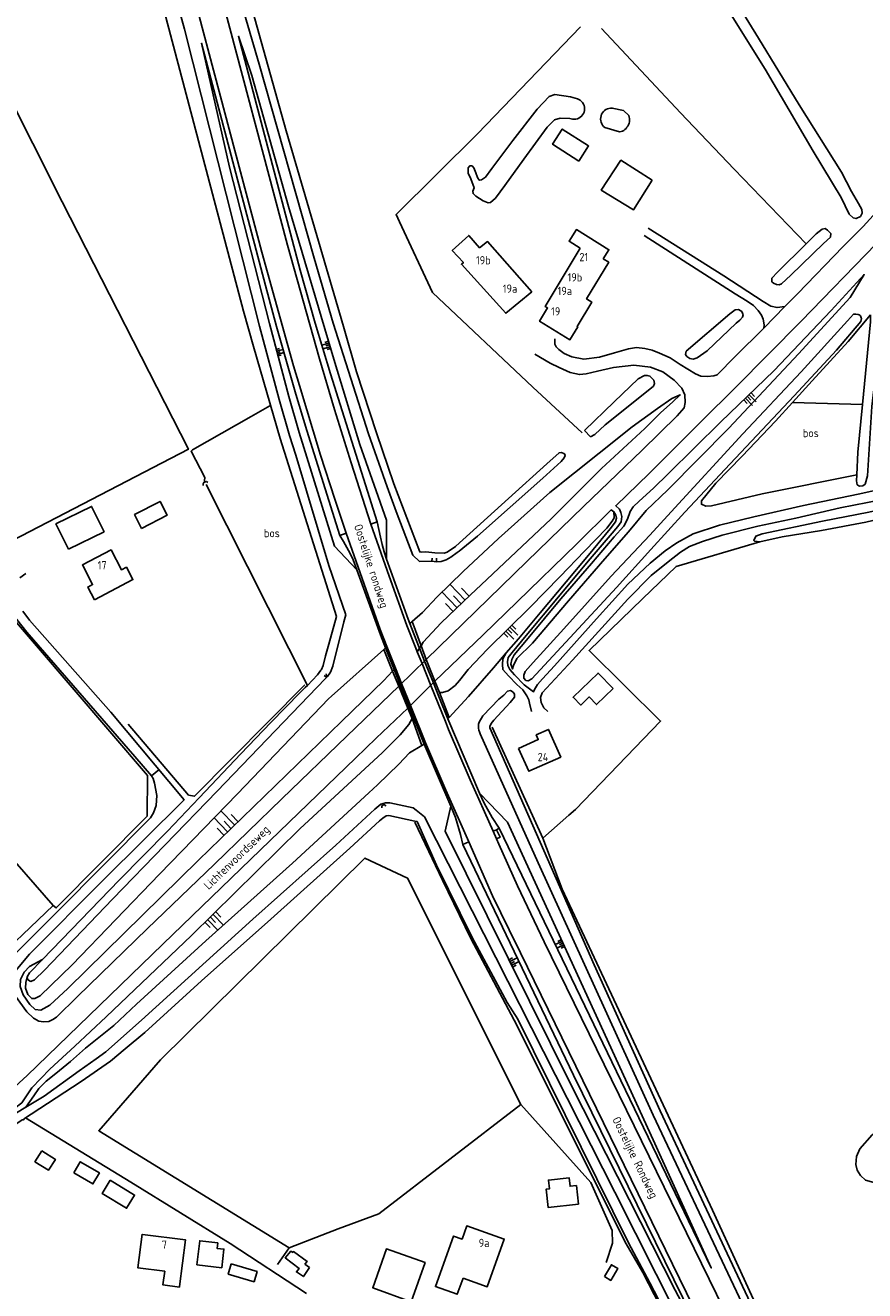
# Model space of a CAD drawing. Header units: metres. Extents: x 226218 to 240385, y 439369 to 449677.
# Tile 69 of 256: x 229501 to 229754, y 440211 to 440593. Entities that reach past the tile are written whole.
import ezdxf

# ---------------------------------------------------------------- set-up
doc = ezdxf.new("R2010")
doc.units = ezdxf.units.M
doc.header["$MEASUREMENT"] = 0
for name, color, linetype in [('BIJGEBOUW', 4, 'Continuous'), ('CULTUURAANDUIDING', 253, 'Continuous'), ('DAKRAND', 4, 'Continuous'), ('DAKRAND-BYG', 4, 'Continuous'), ('HEG', 253, 'Continuous'), ('HEK', 253, 'Continuous'), ('HOOFDGEBOUW', 4, 'Continuous'), ('HOUTWAL', 253, 'Continuous'), ('HUISNUMMER', 253, 'Continuous'), ('INSTEEKSLOOT', 153, 'Continuous'), ('KANTSLOOT', 153, 'Continuous'), ('KANTVERH', 253, 'Continuous'), ('KUNSTWERK', 253, 'Continuous'), ('MIDSLTGREPPEL', 253, 'Continuous'), ('MUUR', 253, 'Continuous'), ('OVLIJNOBJ', 253, 'Continuous'), ('RASTER', 253, 'Continuous'), ('STRAATNAAM', 253, 'Continuous'), ('TALUD', 253, 'Continuous')]:
    doc.layers.add(name, color=color, linetype=linetype)
doc.styles.get("Standard").update_dxf_attribs({"font": 'iso.shx'})

# ---------------------------------------------------------------- blocks, each defined once
blk = doc.blocks.new('TA', base_point=(75009.5, 300012))
for p, q in [((75009.5, 300012.5), (75010, 300012.5)), ((75009.5, 300012.25), (75010.5, 300012.25)), ((75009.5, 300012), (75010, 300012)), ((75009.5, 300011.75), (75010.5, 300011.75)), ((75009.5, 300011.5), (75010, 300011.5))]:
    blk.add_line(p, q)

msp = doc.modelspace()

# ---------------------------------------------------------------- linework, layer by layer
at = {"layer": 'BIJGEBOUW'}
msp.add_lwpolyline([(229678.42, 440392.64), (229673.9, 440397.32), (229666.35, 440390.02), (229668.64, 440387.65), (229671.16, 440390.09), (229673.38, 440387.8), (229678.42, 440392.64)], dxfattribs=at)
at = {"layer": 'DAKRAND'}
for points in [[(229668.51, 440525.66), (229665.15, 440527.74), (229667.34, 440531.29), (229677.19, 440525.2), (229675.45, 440522.39)], [(229653.85, 440512.47), (229645.97, 440505.98), (229632.6, 440520.79), (229633.2, 440521.31), (229629.82, 440524.97), (229634.8, 440529.49), (229638.1, 440525.8), (229640.52, 440527.66), (229653.85, 440512.47)]]:
    msp.add_lwpolyline(points, dxfattribs=at)
at = {"layer": 'DAKRAND-BYG'}
msp.add_line((229586.66, 440217.77), (229585.3, 440218.74), dxfattribs=at)
for points in [[(229668.08, 440551.93), (229660.13, 440557.04), (229663.09, 440561.63), (229671.03, 440556.52), (229668.08, 440551.93)], [(229690.24, 440546.23), (229684.62, 440537.24), (229674.88, 440543.21), (229680.81, 440552.22), (229690.24, 440546.23)], [(229513.78, 440434.73), (229524.56, 440440.02), (229520.81, 440447.67), (229510.03, 440442.39), (229513.78, 440434.73)], [(229535.92, 440441.02), (229543.67, 440445.03), (229541.52, 440449.18), (229533.77, 440445.16), (229535.92, 440441.02)], [(229505.76, 440253.02), (229509.84, 440250.43), (229507.75, 440247.13), (229503.67, 440249.71), (229505.76, 440253.02)], [(229515.43, 440246.36), (229521.21, 440243.02), (229523.14, 440246.35), (229517.36, 440249.69), (229515.43, 440246.36)], [(229526.42, 440244.14), (229533.78, 440239.63), (229531.35, 440235.66), (229523.99, 440240.17), (229526.42, 440244.14)], [(229667.96, 440236.94), (229658.76, 440235.94), (229658.16, 440241.41), (229659.19, 440241.53), (229658.9, 440244.16), (229665.16, 440244.84), (229665.44, 440242.3), (229667.35, 440242.5), (229667.96, 440236.94)], [(229552.62, 440218.55), (229560.14, 440217.67), (229560.8, 440223.31), (229558.75, 440223.55), (229558.94, 440225.19), (229553.47, 440225.83), (229552.62, 440218.55)], [(229586.66, 440217.77), (229584.83, 440215.03), (229582.69, 440216.44), (229583.51, 440217.51), (229579.35, 440220.72), (229581.04, 440222.73), (229581.59, 440222.31), (229581.81, 440222.59), (229585.95, 440219.61), (229585.3, 440218.74)], [(229617.42, 440207.41), (229605.81, 440211.64), (229609.91, 440223.39), (229621.58, 440219.23), (229617.42, 440207.41)], [(229562.99, 440218.86), (229570.82, 440216.54), (229569.91, 440213.48), (229562.09, 440215.8), (229562.99, 440218.86)], [(229675.8, 440215.01), (229677.94, 440218.61), (229679.88, 440217.45), (229677.74, 440213.86), (229675.8, 440215.01)]]:
    msp.add_lwpolyline(points, dxfattribs=at)
at = {"layer": 'HEG'}
msp.add_line((229674.98, 440591.97), (229698.82, 440566.48), dxfattribs=at)
msp.add_lwpolyline([(229623.87, 440512.26), (229613.89, 440533.59), (229612.86, 440535.87), (229637.45, 440560.17), (229668.62, 440592.52)], dxfattribs=at)
at = {"layer": 'HEK'}
msp.add_lwpolyline([(229531.82, 440381.84), (229550.14, 440360.47), (229551.92, 440360.11), (229585.23, 440393.76)], dxfattribs=at)
at = {"layer": 'HOOFDGEBOUW'}
for points in [[(229675.45, 440522.39), (229677.11, 440521.39), (229670.43, 440510.33), (229672, 440509.38), (229667.57, 440502.04), (229667.76, 440501.92), (229665.4, 440498.01), (229656.2, 440503.57), (229658.64, 440507.61), (229657.89, 440508.06), (229668.51, 440525.66)], [(229521.63, 440419.43), (229533.3, 440425.53), (229531.33, 440429.3), (229529.83, 440428.51), (229526.68, 440434.53), (229518, 440429.99), (229521.11, 440424.05), (229519.62, 440423.28), (229521.63, 440419.43)], [(229649.88, 440374.58), (229652.96, 440367.65), (229662.61, 440371.94), (229658.91, 440380.27), (229655.19, 440378.61), (229655.81, 440377.22), (229649.88, 440374.58)], [(229547.36, 440212.04), (229547.34, 440211.87), (229542.38, 440212.49), (229542.9, 440216.64), (229534.82, 440217.65), (229536.09, 440227.79), (229536.19, 440227.78)], [(229547.36, 440212.04), (229549.14, 440226.16), (229536.19, 440227.78)], [(229633.07, 440214.57), (229631.31, 440209.68), (229624.74, 440212.02), (229630.17, 440227.28), (229632.78, 440226.35), (229634.2, 440230.35), (229645.51, 440226.33), (229640.4, 440211.95), (229633.07, 440214.57)]]:
    msp.add_lwpolyline(points, dxfattribs=at)
at = {"layer": 'HOUTWAL'}
msp.add_line((229732.68, 440479.05), (229753.78, 440478.43), dxfattribs=at)
msp.add_lwpolyline([(229580.57, 440223.66), (229522.96, 440259.08), (229541.66, 440280.53), (229603.37, 440341.42), (229616.31, 440335.39), (229650.52, 440267)], dxfattribs=at)
at = {"layer": 'INSTEEKSLOOT'}
for p, q in [((229681.57, 440567.2), (229683.15, 440565.68)), ((229680.39, 440560.79), (229675.92, 440562.08)), ((229753.3, 440503.51), (229753.48, 440504.37)), ((229623.66, 440431.09), (229619.95, 440431.02))]:
    msp.add_line(p, q, dxfattribs=at)
for points in [[(229619.95, 440431.02), (229617.92, 440432.93), (229612.86, 440446.16), (229610.13, 440453.6), (229604.48, 440469.53), (229593.82, 440502.98), (229588.03, 440522.64), (229571.45, 440581.21), (229544.79, 440672.34), (229531.74, 440714.28), (229534.39, 440715.15)], [(229597.07, 440412.84), (229597.65, 440414.92), (229592.54, 440429.77), (229582.49, 440463.14), (229580.63, 440469.04), (229577.48, 440479.97), (229571.54, 440502.05), (229548.85, 440591.8), (229536.79, 440635.46), (229531.74, 440652.95), (229527.42, 440666.71), (229522.9, 440681.65), (229515.61, 440703.55), (229512.08, 440702.47)], [(229512.14, 440699.06), (229513.34, 440699.41), (229521.51, 440675.47), (229526.99, 440657.71), (229531.99, 440639.29), (229535.24, 440625.64), (229566.75, 440506.59), (229569.74, 440495.95), (229577.77, 440468.14), (229594.79, 440414.42)], [(229549.88, 440663.26), (229550.46, 440661.18), (229563.26, 440619.48), (229579.61, 440561.11), (229596.95, 440501.99), (229600.88, 440488.29), (229606.89, 440469.92), (229612.19, 440454.52), (229619.99, 440433.89), (229620.54, 440433.87)], [(229711.08, 440601.08), (229724.39, 440579.72), (229738.92, 440554.92), (229747.4, 440541), (229749.8, 440535.92), (229751.05, 440534.84), (229751.87, 440534.61), (229753.22, 440535.22), (229753.76, 440536.19), (229753.58, 440537.31), (229752.65, 440539.18), (229750.52, 440542.81), (229747.52, 440548.62), (229734.72, 440568.91), (229722.41, 440589.05), (229707.81, 440612.83)], [(229645.73, 440544.59), (229642.89, 440540.74), (229641.36, 440539.4), (229640.63, 440539.3), (229639.12, 440539.91), (229636.98, 440541.37), (229636.12, 440542.13), (229636.07, 440542.91), (229636.45, 440543.92), (229635.4, 440546.55), (229634.58, 440548.26), (229634.6, 440549.91), (229635.1, 440550.51), (229635.83, 440550.54), (229636.35, 440549.92), (229636.99, 440548.43), (229637.41, 440547), (229637.99, 440546.17), (229638.67, 440546.29), (229639.83, 440547.07), (229641.82, 440549.71), (229648.12, 440558.2), (229655.46, 440567.67), (229659.14, 440571.48), (229660.85, 440572.02), (229665.54, 440571.33), (229667.63, 440570.77)], [(229667.63, 440570.77), (229668.09, 440570.58), (229668.51, 440570.32), (229668.89, 440569.99), (229669.21, 440569.62), (229669.47, 440569.19), (229669.66, 440568.73), (229669.77, 440568.25), (229669.81, 440567.76), (229669.78, 440567.26), (229669.66, 440566.78), (229669.47, 440566.32), (229669.22, 440565.9), (229668.9, 440565.52), (229668.52, 440565.19), (229668.1, 440564.93), (229667.64, 440564.73), (229667.16, 440564.61), (229666.67, 440564.57), (229666.17, 440564.6)], [(229675.92, 440562.08), (229675.56, 440562.41), (229675.25, 440562.79), (229675, 440563.22), (229674.82, 440563.67), (229674.7, 440564.15), (229674.66, 440564.64), (229674.69, 440565.14), (229674.8, 440565.62), (229674.97, 440566.08), (229675.22, 440566.51), (229675.52, 440566.89), (229675.88, 440567.23), (229676.28, 440567.51), (229676.72, 440567.73), (229677.19, 440567.88), (229677.68, 440567.96), (229678.17, 440567.96)], [(229678.17, 440567.96), (229678.18, 440567.96), (229681.57, 440567.2)], [(229666.17, 440564.6), (229665.31, 440564.79), (229662.46, 440564.9), (229660.68, 440564.39), (229658.55, 440562.22), (229651.46, 440552.53), (229645.73, 440544.59)], [(229683.15, 440565.68), (229683.3, 440565.24), (229683.39, 440564.78), (229683.42, 440564.31), (229683.37, 440563.84), (229683.26, 440563.39), (229683.09, 440562.95), (229682.86, 440562.55)], [(229682.86, 440562.55), (229682.63, 440562.16), (229682.35, 440561.81), (229682.02, 440561.5), (229681.65, 440561.24), (229681.25, 440561.03), (229680.83, 440560.88), (229680.39, 440560.79)], [(229752.1, 440457.18), (229752.02, 440455.36), (229752.24, 440454.22), (229752.96, 440453.73), (229753.92, 440453.85), (229754.64, 440454.42), (229755.3, 440456.9), (229756.65, 440477.8), (229758.59, 440494.08), (229758.91, 440509.11), (229759.51, 440514.39), (229760.45, 440517.79), (229762.07, 440520.82), (229764.36, 440523.79), (229771.51, 440531.06), (229775.88, 440536.16), (229775.99, 440537), (229775.21, 440537.83), (229774.39, 440537.84), (229773.32, 440536.96)], [(229742.08, 440527.02), (229744.16, 440528.99), (229744.21, 440530.04), (229743.22, 440531.13), (229742.5, 440531.59), (229741.62, 440531.42), (229739.85, 440529.95), (229736.83, 440526.96), (229728.16, 440518.41), (229726.44, 440516.55), (229726.46, 440515.53), (229726.92, 440515.06), (229727.87, 440514.63), (229728.61, 440514.56), (229729.37, 440514.88), (229732.12, 440517.54), (229742.08, 440527.02)], [(229715.65, 440502.96), (229716.77, 440503.93), (229717.58, 440504.78), (229717.75, 440505.53), (229717.4, 440506.51), (229716.39, 440507.09), (229715.36, 440506.99), (229713.75, 440505.82), (229700.51, 440494.52), (229700.29, 440493.56), (229700.77, 440492.9), (229701.63, 440492.28), (229702.68, 440492.14), (229703.88, 440492.53), (229706.83, 440494.66), (229715.65, 440502.96)], [(229689.82, 440434.63), (229700.14, 440445.88), (229713.81, 440460.52), (229733.21, 440481.05), (229746.01, 440494.89), (229753.3, 440503.51)], [(229751.13, 440505.69), (229749.26, 440503.73), (229735.25, 440488.3), (229717.66, 440469.55), (229695.96, 440445.98)], [(229752.49, 440505.64), (229751.84, 440505.73), (229751.13, 440505.69)], [(229753.48, 440504.37), (229753.46, 440504.66), (229753.37, 440504.94), (229753.22, 440505.19), (229753.02, 440505.4), (229752.77, 440505.55), (229752.49, 440505.64)], [(229756.25, 440505.53), (229756.29, 440503.41), (229755.3, 440494.08), (229753.78, 440478.43)], [(229688.52, 440482.28), (229690.61, 440483.97), (229690.99, 440484.78), (229690.75, 440485.74), (229689.58, 440487), (229688.75, 440487.24), (229687.89, 440487.18), (229686.06, 440486.18), (229678.72, 440479.26), (229669.77, 440470.62)], [(229671.61, 440468.62), (229672.89, 440469.4), (229676.08, 440472.31), (229688.52, 440482.28)], [(229753.78, 440478.43), (229752.39, 440464.08), (229752.1, 440457.18)], [(229631.33, 440433.73), (229631.93, 440434.16), (229637.44, 440438.65), (229657.17, 440456.2), (229662.78, 440461.22), (229663.66, 440462.33), (229663.91, 440462.99), (229663.74, 440463.49), (229662.84, 440463.92), (229662.09, 440463.84), (229658.42, 440460.5), (229646.8, 440450.05), (229630.88, 440435.66), (229630.76, 440435.57)], [(229554.54, 440453.97), (229554.49, 440454.43), (229554.77, 440454.88), (229555.21, 440455.11), (229555.57, 440455.16), (229555.92, 440454.91)], [(229689.82, 440434.63), (229679.48, 440423.15), (229657.72, 440399.75), (229653.84, 440395.54), (229652.73, 440394.95), (229652.06, 440395.12), (229651.47, 440395.8), (229651.46, 440396.72), (229651.86, 440397.8), (229654.24, 440400.5), (229663.52, 440410.68), (229677.84, 440426.6), (229689.53, 440439.01), (229695.96, 440445.98)], [(229754.79, 440442.89), (229759.43, 440443.99), (229760.08, 440444.32), (229760.57, 440445.02), (229760.44, 440445.86), (229759.89, 440446.36), (229758.78, 440446.61), (229755.76, 440445.96), (229741.74, 440443.2), (229723.52, 440439.37), (229721.58, 440438.68), (229720.94, 440437.34), (229721.2, 440437.11), (229722.75, 440436.99), (229729.58, 440438.51), (229741.39, 440440.4), (229754.79, 440442.89)], [(229620.54, 440433.87), (229621.88, 440433.93), (229624.59, 440433.68), (229627.37, 440433.52), (229628.3, 440433.86), (229630.76, 440435.57)], [(229631.33, 440433.73), (229629.37, 440432.33), (229627.96, 440431.51), (229626.51, 440431), (229625.09, 440430.87)], [(229594.79, 440414.42), (229592.55, 440406.04), (229591.5, 440402.55), (229590.83, 440399.65), (229590.25, 440398.42)], [(229591.36, 440395.53), (229592.13, 440396.32), (229593.01, 440397.61), (229593.69, 440399.42), (229597.07, 440412.84)], [(229586.09, 440393.56), (229589.1, 440396.75), (229590.12, 440398.16), (229590.25, 440398.42)], [(229527.13, 440329.01), (229558.79, 440361.69), (229591.36, 440395.53)], [(229586.09, 440393.56), (229585.33, 440392.93), (229583.81, 440391.44), (229574.96, 440382.42)], [(229637.79, 440381.92), (229637.92, 440382.49), (229639.05, 440384.42), (229643.9, 440389.44), (229645.36, 440390.69), (229646.47, 440391.82), (229647.45, 440392.01), (229648.27, 440391.51), (229648.64, 440390.96), (229648.66, 440390.06), (229647.33, 440388.41), (229642.43, 440383.13), (229641.61, 440382.06), (229641.14, 440381.18)], [(229574.96, 440382.42), (229565.96, 440372.91), (229553.27, 440359.63), (229543.77, 440349.57), (229529.11, 440334.75), (229505.96, 440310.83), (229502.06, 440306.8), (229501.36, 440305.6), (229501.57, 440304.7), (229502.43, 440304.18), (229503.51, 440304.62), (229506.59, 440307.62), (229527.13, 440329.01)], [(229638.22, 440378.96), (229638.01, 440379.52), (229637.85, 440380.11), (229637.76, 440380.71), (229637.74, 440381.31), (229637.79, 440381.92)], [(229641.14, 440381.18), (229641.18, 440380.79), (229672.71, 440309.18), (229692.69, 440265.05), (229739.37, 440165.58)], [(229850.35, 439911.69), (229833.32, 439953.13), (229805.07, 440019.84), (229798.23, 440036.43), (229778.05, 440079.31), (229739.13, 440161.12), (229690.54, 440263.81), (229655.82, 440339.98), (229638.22, 440378.96)], [(229618.86, 440355.95), (229617.96, 440356.57), (229610.97, 440358.07), (229609.61, 440358.11), (229608.26, 440357.68), (229606.46, 440356.25)], [(229606.46, 440356.25), (229594.67, 440345.38), (229569.56, 440322.95), (229535.89, 440292.45), (229525.1, 440282.9), (229522.21, 440280.77), (229517.02, 440277.19), (229506.42, 440269.53), (229500.87, 440266.17), (229495.75, 440263.05), (229486.98, 440256.58), (229478.17, 440250.15), (229467.75, 440243), (229455.03, 440236.09), (229454.52, 440235.89)], [(229607.85, 440352.64), (229608.82, 440353.52), (229609.84, 440354.17), (229610.65, 440354.27), (229618.54, 440352.58)], [(229729.25, 440135.03), (229728.96, 440141.44), (229678.98, 440240.57), (229621.42, 440353.87), (229618.86, 440355.95)], [(229517.66, 440273.96), (229526.54, 440280.13), (229530.96, 440283.77), (229536.9, 440288.79), (229554.02, 440304.32), (229574.94, 440322.97), (229598.9, 440344.45), (229607.85, 440352.64)], [(229618.54, 440352.58), (229619.18, 440352.46), (229625.08, 440339.3), (229635.87, 440317.41), (229646.38, 440297.78), (229649.66, 440292.76), (229683.1, 440225.22), (229689.55, 440213.12), (229727.27, 440140.65), (229727.04, 440139.41)], [(229500.86, 440263.02), (229502.49, 440264.09), (229517.66, 440273.96)], [(229455.44, 440233.38), (229456.18, 440233.73), (229465.62, 440239.18), (229481.43, 440249.56), (229482.61, 440250.53), (229483.3, 440251.12), (229483.49, 440251.39), (229483.66, 440251.39), (229484.09, 440251.78), (229499.5, 440262.13), (229499.85, 440262.34), (229500.24, 440262.38), (229500.49, 440262.78), (229500.86, 440263.02)]]:
    msp.add_lwpolyline(points, dxfattribs=at)
at = {"layer": 'KANTSLOOT'}
for points in [[(229753.19, 440245.54), (229752.2, 440247.21), (229751.83, 440248.92), (229752.05, 440251.34), (229753.01, 440253.59), (229756.79, 440257.88), (229762.92, 440263.78), (229777.48, 440277.98), (229791.74, 440293.44), (229803.11, 440304.57), (229809.33, 440310.84), (229814.65, 440316.8), (229818.93, 440323.3), (229825.28, 440334.42), (229831.98, 440346.12), (229838.28, 440358.24), (229844.47, 440371.97), (229847.38, 440379.28), (229847.94, 440381.08), (229847.84, 440382.76), (229847.09, 440384.36), (229845.19, 440386.39), (229839.96, 440389.41)], [(229883.3, 440179.73), (229884.54, 440181.35), (229884.64, 440182.51), (229883.54, 440184.82), (229876.11, 440191.66), (229862.78, 440205.12), (229850.57, 440217.14), (229845.03, 440223.5), (229842.77, 440225.64), (229839.99, 440227.12), (229835.24, 440227.99), (229818.59, 440231.09), (229795.54, 440235.77), (229772.53, 440240.22), (229759.06, 440242.93), (229754.73, 440244.17), (229753.19, 440245.54)]]:
    msp.add_lwpolyline(points, dxfattribs=at)
at = {"layer": 'KANTVERH'}
for p, q in [((229605.25, 440442.28), (229607.17, 440442.95)), ((229597.74, 440439.56), (229595.88, 440438.91)), ((229599.86, 440431.48), (229601.02, 440428.52)), ((229621.95, 440401.41), (229636.9, 440415.97)), ((229616.07, 440411.71), (229618.82, 440404.83)), ((229624.6, 440394.82), (229639.12, 440408.9)), ((229612.63, 440398.78), (229610.04, 440405.32)), ((229618.82, 440404.83), (229619.25, 440403.74)), ((229619.25, 440403.74), (229620.68, 440400.18)), ((229619.6, 440405.58), (229619.91, 440404.79)), ((229619.91, 440404.79), (229621.46, 440400.94)), ((229620.68, 440400.18), (229623.33, 440393.59)), ((229621.46, 440400.94), (229624.11, 440394.35)), ((229614.11, 440393.74), (229612.24, 440398.4)), ((229614.5, 440394.12), (229612.63, 440398.78)), ((229597.98, 440378.3), (229613.66, 440393.31)), ((229616.77, 440387.14), (229614.11, 440393.74)), ((229617.16, 440387.52), (229614.5, 440394.12)), ((229623.33, 440393.59), (229627.74, 440382.68)), ((229624.11, 440394.35), (229625.76, 440390.24)), ((229618.37, 440383.15), (229616.77, 440387.14)), ((229621.72, 440376.28), (229617.16, 440387.52)), ((229538.93, 440366.23), (229541.13, 440368.1)), ((229642.14, 440349.61), (229643.16, 440350.01)), ((229643.16, 440350.01), (229643.96, 440350.42)), ((229634.84, 440346.34), (229633.06, 440345.54)), ((229642.14, 440349.61), (229643.2, 440347.2))]:
    msp.add_line(p, q, dxfattribs=at)
for points in [[(229403.49, 441029.37), (229407.18, 441013.63), (229408.9, 441007.02), (229410.99, 440999.35), (229413.72, 440989.77), (229415.08, 440985.3), (229416.96, 440979.62), (229420.31, 440970.08), (229425.28, 440957.34), (229505.93, 440764.97), (229510.19, 440754.63), (229515.51, 440741.29), (229521.25, 440726.34), (229527.15, 440710.4), (229532.41, 440694.95), (229537.88, 440678.44), (229543.52, 440660.6), (229550.35, 440636.95), (229558.77, 440606.61), (229580.06, 440526.6), (229589.69, 440492.23), (229594.27, 440476.88), (229599.25, 440460.81), (229605.25, 440442.28)], [(229597.74, 440439.56), (229594.29, 440449.83), (229590.01, 440463.11), (229583.63, 440484.14), (229581.87, 440490.15), (229572.26, 440524.41), (229549.88, 440608.69), (229541.06, 440640.16), (229535.8, 440658.02), (229530.22, 440675.72), (229524.9, 440691.92), (229513.74, 440723.57), (229511.27, 440730.11), (229508.1, 440738.24), (229496.15, 440767.53), (229449.8, 440877.89), (229443.89, 440890.79), (229439.63, 440899.61), (229423.41, 440932.23), (229418.27, 440943.47)], [(229820.8, 440602.13), (229811.06, 440591.96), (229801.05, 440581.67), (229790.81, 440571.04), (229778.29, 440557.46), (229767.97, 440546.8), (229759.05, 440537.69), (229754.05, 440532.18), (229748.03, 440526.18), (229734.21, 440511.82), (229730.34, 440508.03), (229723.96, 440501.54), (229715.38, 440492.92)], [(229689.01, 440531.73), (229711.91, 440517.28), (229723.84, 440509.57), (229726.13, 440508.12), (229728.03, 440507.71), (229730.34, 440508.03)], [(229723.96, 440501.54), (229724.1, 440502.54), (229723.8, 440504.22), (229723.28, 440505.39), (229722.3, 440506.85), (229720.91, 440508.29), (229718.98, 440509.68), (229715.36, 440511.9), (229687.79, 440529.49)], [(229715.54, 440483.71), (229735.33, 440503.64), (229757.98, 440526.95)], [(229715.38, 440492.92), (229709.92, 440487.42), (229708.88, 440487.1), (229707, 440486.85), (229704.96, 440486.98), (229703.3, 440487.7), (229698.72, 440490.47), (229695.68, 440492.53), (229692.51, 440493.96), (229690.21, 440494.8), (229688.03, 440495.36), (229685.54, 440495.64), (229683.05, 440495.23), (229678.82, 440494.08), (229674.33, 440492.77), (229669.59, 440492.17), (229666, 440492.8), (229663.64, 440493.82), (229661.99, 440495), (229661.21, 440495.89), (229660.86, 440496.69), (229660.84, 440498.29)], [(229654.77, 440493.64), (229659.38, 440490.88), (229662.13, 440489.64), (229665.51, 440488.13), (229668.26, 440487.45), (229670.27, 440487.72), (229673.7, 440488.48), (229678.57, 440489.62), (229684.71, 440490.32), (229689.76, 440489.76), (229693.51, 440488.28), (229696.93, 440485.83), (229699.17, 440483.38), (229700.1, 440481.39), (229700.26, 440479.08), (229699.94, 440477.4), (229697.76, 440475.06), (229687.2, 440464.65), (229669.54, 440447.59), (229652.37, 440430.98), (229636.9, 440415.97)], [(229715.54, 440483.71), (229705.09, 440473.26), (229689.33, 440457.62), (229679.26, 440447.85), (229680.35, 440446.83), (229680.77, 440445.84), (229681.04, 440444.58), (229680.84, 440443.01), (229679.9, 440441.54), (229677.58, 440438.91), (229670.87, 440431.07), (229661.91, 440420.36), (229652.13, 440408.65), (229647.89, 440403.56), (229646.72, 440401.98), (229646.49, 440400.67), (229646.62, 440399.59), (229647.21, 440398.4), (229648.63, 440396.76), (229651.51, 440393.78), (229654.35, 440391.63), (229654.65, 440392.35), (229655.58, 440393.82), (229657.07, 440395.53), (229660.7, 440399.47), (229673.4, 440413.7), (229682.9, 440424.16), (229689.62, 440430.53), (229694.17, 440434.2)], [(229860.13, 440442.75), (229852.53, 440445.93), (229843.37, 440449.86), (229834.58, 440453.82), (229827.1, 440457.11), (229822.31, 440459.68), (229817.75, 440461.39), (229815.2, 440462.22), (229812.98, 440462.71), (229807.89, 440461.41), (229797.45, 440458.73), (229788.24, 440456.38), (229775.94, 440453.27), (229765.87, 440451.16), (229759.45, 440449.62), (229747.09, 440447.24), (229733.66, 440444.11), (229722.16, 440441.67), (229711.37, 440438.98), (229705.43, 440437.1), (229701.58, 440435.52), (229698.82, 440433.81), (229695.12, 440430.9), (229689.94, 440426.77)], [(229773.46, 440455.99), (229752.48, 440451.33), (229736.01, 440447.97), (229720.97, 440444.46), (229710.6, 440441.96), (229702.64, 440439.34)], [(229653.8, 440385.74), (229653.16, 440388.26), (229652.99, 440389.27), (229652.34, 440390.45), (229651.14, 440392.22), (229649.33, 440393.89), (229646.78, 440396.52), (229645.14, 440398.38), (229645.02, 440399.9), (229645.11, 440401.58), (229646.15, 440403.45), (229649.88, 440407.69), (229656.42, 440415.48), (229664.28, 440424.88), (229670.99, 440432.9), (229677.58, 440440.87), (229679.13, 440443), (229679.44, 440444.08), (229679.31, 440444.97), (229678.67, 440446.02), (229677.89, 440446.61), (229667.43, 440436.34), (229649.39, 440418.81), (229639.12, 440408.9)], [(229605.25, 440442.28), (229610.7, 440426.6), (229616.07, 440411.71)], [(229607.17, 440442.95), (229607.61, 440440.67), (229608.1, 440438.4), (229608.66, 440436.15), (229609.28, 440433.92), (229609.97, 440431.7)], [(229595.88, 440438.91), (229596.96, 440437.1), (229597.99, 440435.26), (229598.95, 440433.39), (229599.86, 440431.48)], [(229610.04, 440405.32), (229608.01, 440410.46), (229597.74, 440439.56)], [(229702.64, 440439.34), (229697.69, 440436.66), (229694.17, 440434.2)], [(229499.15, 440426.04), (229500.91, 440427.42)], [(229689.94, 440426.77), (229682.85, 440419.65), (229666.21, 440401.17), (229657.02, 440391.37), (229656.49, 440389.98), (229656.74, 440388.41), (229657.52, 440386.84), (229658.74, 440385.73)], [(229496.67, 440415.45), (229501.2, 440409.64), (229533.91, 440372.11), (229538.93, 440366.23), (229539.39, 440365.42), (229539.85, 440364.1), (229540.55, 440360.29), (229540.35, 440357.32), (229539.52, 440355.07), (229538.62, 440353.56), (229510.42, 440325.22), (229496.46, 440311.27)], [(229497.86, 440307.51), (229502.07, 440312.44), (229524.29, 440334.75), (229548.75, 440358.98), (229526.57, 440385.52), (229502.04, 440413.31), (229500.02, 440415.99)], [(229616.36, 440386.75), (229606.81, 440377.67), (229600.55, 440371.62)], [(229627.74, 440382.68), (229628.72, 440380.25), (229635.21, 440365.09), (229642.14, 440349.61)], [(229597.98, 440378.3), (229578.28, 440359.28), (229557.92, 440339.64), (229537.64, 440320.03), (229516.49, 440299.67), (229510.15, 440293.41), (229509.05, 440292.65), (229507.86, 440292.06), (229506.26, 440291.94), (229504.87, 440292.16), (229503.24, 440293.03), (229501.27, 440295.03), (229497.75, 440299.71)], [(229634.84, 440346.34), (229627.85, 440361.95), (229621.72, 440376.28)], [(229441.98, 440235.58), (229446.85, 440237.76), (229455.34, 440241.55), (229462.55, 440245.4), (229470.1, 440249.9), (229476.2, 440254.12), (229491.34, 440266.68), (229501.28, 440275.81), (229519.96, 440293.77), (229542.37, 440315.45), (229571.87, 440343.88), (229600.55, 440371.62)], [(229643.16, 440350.01), (229644.26, 440347.71), (229643.2, 440347.2)], [(229838.16, 439907.1), (229816.56, 439959.72), (229804.2, 439989.16), (229793.07, 440014.93), (229787.32, 440027.92), (229772.56, 440060.76), (229762.31, 440082.87), (229747.28, 440114.29), (229729.83, 440150.33), (229650.47, 440312.77), (229647.02, 440319.71), (229642.02, 440330.05), (229634.84, 440346.34)], [(229643.2, 440347.2), (229643.94, 440345.65), (229649.56, 440333.08), (229657.65, 440316.18), (229736.93, 440154.16), (229757.66, 440111.28), (229775.83, 440072.79), (229788.16, 440045.95), (229803.92, 440010.37), (229811.76, 439992.12), (229826.92, 439955.68), (229845.68, 439909.93)]]:
    msp.add_lwpolyline(points, dxfattribs=at)
at = {"layer": 'KUNSTWERK'}
for p, q in [((229671.61, 440468.62), (229669.77, 440470.62)), ((229623.66, 440431.09), (229623.72, 440432.07)), ((229625.09, 440430.87), (229623.66, 440431.09)), ((229625.07, 440432.03), (229625.09, 440430.87)), ((229611.77, 440397.9), (229611.76, 440397.93))]:
    msp.add_line(p, q, dxfattribs=at)
for points in [[(229613.66, 440393.31), (229621.95, 440401.41), (229624.6, 440394.82), (229616.36, 440386.75), (229613.66, 440393.31)], [(229591.68, 440397.08), (229591.84, 440396.48), (229591.71, 440396.28), (229591.46, 440396.28), (229591.08, 440396.61)], [(229608.57, 440356.65), (229608.52, 440357.03), (229608.68, 440357.31), (229609.18, 440357.55), (229609.39, 440357.55), (229609.71, 440357.12)]]:
    msp.add_lwpolyline(points, dxfattribs=at)
at = {"layer": 'MIDSLTGREPPEL'}
for points in [[(229555.46, 440454.23), (229580.4, 440404.74), (229586.09, 440393.56)], [(229500.86, 440263.02), (229532.61, 440243.5), (229562.64, 440225.01), (229585.75, 440209.96)]]:
    msp.add_lwpolyline(points, dxfattribs=at)
at = {"layer": 'MUUR'}
for p, q in [((229619.6, 440405.58), (229616.96, 440412.28)), ((229612.24, 440398.4), (229609.64, 440404.92)), ((229625.76, 440390.24), (229628.49, 440383.48)), ((229618.37, 440383.15), (229621.35, 440375.88)), ((229628.49, 440383.48), (229638.06, 440361.03)), ((229621.35, 440375.88), (229629.42, 440357.07))]:
    msp.add_line(p, q, dxfattribs=at)
for points in [[(229616.96, 440412.28), (229616.46, 440413.55), (229609.97, 440431.7)], [(229609.64, 440404.92), (229608.08, 440408.83), (229601.02, 440428.52)], [(229638.06, 440361.03), (229639.48, 440358.04), (229641.88, 440353.69), (229643.96, 440350.42)], [(229629.42, 440357.07), (229630.78, 440353.66), (229632.34, 440348.56), (229633.06, 440345.54)]]:
    msp.add_lwpolyline(points, dxfattribs=at)
at = {"layer": 'OVLIJNOBJ'}
for p, q in [((229569.08, 440474.83), (229574.64, 440477.99)), ((229616.96, 440412.28), (229617.68, 440412.89)), ((229617.68, 440412.89), (229620.4, 440405.57)), ((229609.17, 440404.47), (229593.34, 440390.38)), ((229609.17, 440404.47), (229609.64, 440404.92)), ((229611.76, 440397.93), (229609.17, 440404.47)), ((229619.91, 440404.79), (229619.25, 440403.74)), ((229620.4, 440405.57), (229619.91, 440404.79)), ((229620.4, 440405.57), (229621.95, 440401.41)), ((229646.15, 440403.45), (229642.25, 440398.91)), ((229612.24, 440398.4), (229611.77, 440397.9)), ((229613.66, 440393.31), (229611.77, 440397.9)), ((229612.63, 440398.78), (229612.24, 440398.4)), ((229624.6, 440394.82), (229625.93, 440391.49)), ((229625.93, 440391.49), (229628.85, 440383.87)), ((229617.68, 440383.55), (229616.36, 440386.75)), ((229620.64, 440375.45), (229617.68, 440383.55)), ((229628.85, 440383.87), (229628.49, 440383.48)), ((229621.35, 440375.88), (229620.64, 440375.45))]:
    msp.add_line(p, q, dxfattribs=at)
for points in [[(229595.88, 440438.91), (229585.83, 440470.62), (229582.56, 440481.52), (229576.72, 440502.02), (229573.38, 440514.37), (229554.02, 440587.53), (229562.53, 440550.09), (229574.54, 440502.85), (229580.46, 440480.83), (229583.58, 440469.98), (229594.24, 440435.66), (229601.02, 440428.52)], [(229609.97, 440431.7), (229609.9, 440443.48), (229601.93, 440466.32), (229594.3, 440491.11), (229580.32, 440538.25), (229569.21, 440577.8), (229565.17, 440589.68), (229583.87, 440519.05), (229588.34, 440502.99), (229593.03, 440487.73), (229607.17, 440442.95)], [(229695.05, 440457.52), (229711.03, 440473.17), (229727.05, 440488.6), (229744.31, 440506.86), (229754.36, 440517.69), (229750.1, 440510.8), (229734.51, 440493.74), (229713.44, 440471.29), (229695.02, 440452.62)], [(229732.68, 440479.05), (229738.66, 440485.61), (229749.47, 440497.46), (229756.25, 440505.53)], [(229635.36, 440420.9), (229638.54, 440423.93), (229659.76, 440443.92), (229674.97, 440459.14), (229687.99, 440471.19), (229692.73, 440475.88), (229696.5, 440479.28), (229698.72, 440481.33), (229696.24, 440480.28), (229691.81, 440477.26), (229684.17, 440471.65), (229674.23, 440463.69), (229659.34, 440451.85), (229643.81, 440438), (229633.14, 440427.96)], [(229752.1, 440457.18), (229723.49, 440451.45), (229708.21, 440447.83), (229706.44, 440447.69), (229705.13, 440448.33), (229705.11, 440449.36), (229709.49, 440454.7), (229717.46, 440462.81), (229727.54, 440473.41), (229732.68, 440479.05)], [(229569.08, 440474.83), (229551.35, 440464.76), (229550.88, 440464.31), (229555.07, 440456.42), (229554.93, 440455.43), (229555.04, 440454.96)], [(229695.05, 440457.52), (229690.63, 440453.14), (229686.32, 440449.2), (229684.51, 440447.49), (229683.57, 440446.09), (229682.84, 440443.82), (229681.73, 440441.69), (229678.73, 440438.51), (229671.9, 440430.44), (229662.68, 440419.73), (229652.78, 440407.9), (229648.57, 440402.85), (229647.82, 440401.43), (229647.56, 440400.03), (229648.06, 440398.58), (229648.3, 440399.64), (229649.33, 440401.74), (229654.09, 440406.38), (229664.96, 440419.13), (229675.89, 440431.77), (229683.13, 440439.96), (229688.4, 440446.39), (229695.02, 440452.62)], [(229640.47, 440404.56), (229653.22, 440417.15), (229662.39, 440426.48), (229669.79, 440434.12), (229676.53, 440441.04), (229678.2, 440443.22), (229678.73, 440444.23), (229678.67, 440446.02)], [(229617.68, 440412.89), (229620.87, 440415.63), (229625.13, 440420.22), (229633.14, 440427.96)], [(229635.36, 440420.9), (229626.44, 440412.48), (229621.05, 440406.6), (229620.4, 440405.57)], [(229625.93, 440391.49), (229626.89, 440391.47), (229628.57, 440391.95), (229630.68, 440393.53), (229631.97, 440395.05), (229634.59, 440398.35), (229640.47, 440404.56)], [(229611.77, 440397.9), (229609.11, 440395.06), (229596.31, 440382.65)], [(229642.25, 440398.91), (229634.77, 440390.2), (229628.85, 440383.87)], [(229593.34, 440390.38), (229592.42, 440389.57), (229564.86, 440360.84), (229541.37, 440336.61), (229514.91, 440309.22), (229505.29, 440299.85), (229503.66, 440299.02), (229502.71, 440299.01), (229501.5, 440300.22), (229500.83, 440302.13), (229500.89, 440303.82), (229501.36, 440305.6)], [(229505.96, 440310.83), (229502, 440308.64), (229500.39, 440306.95), (229499.3, 440304.71), (229499.23, 440302.64), (229500.09, 440300.14), (229502.1, 440297.2), (229503.79, 440295.7), (229505.45, 440295.54), (229508.14, 440297.04), (229513.58, 440302.05), (229553.16, 440340.8), (229596.31, 440382.65)], [(229617.68, 440383.55), (229616.7, 440381.76), (229614.04, 440378.68), (229608.62, 440373.27), (229602.23, 440367.27)], [(229604.58, 440361.14), (229607.23, 440363.58), (229613.68, 440369.82), (229616.93, 440373.21), (229620.64, 440375.45)], [(229602.23, 440367.27), (229583.75, 440350.31), (229550.97, 440318.05), (229525.23, 440293.49), (229515.76, 440284.58), (229508.14, 440277.71), (229502.75, 440272.05), (229499.72, 440267.53), (229497.55, 440265.86), (229482.85, 440255.68), (229477.78, 440251.66), (229474.4, 440248.95), (229469.87, 440245.76), (229464.34, 440241.99), (229458.28, 440238.69), (229454.46, 440236.92), (229448.86, 440234.52), (229444.25, 440232.89), (229441.2, 440231.51), (229440.24, 440230.67), (229439.98, 440230.09), (229440.11, 440229.7)], [(229500.87, 440266.17), (229503.31, 440269.67), (229504.89, 440271.86), (229507.05, 440274.1), (229510, 440276.38), (229514.39, 440280.03), (229518.93, 440283.99), (229527.48, 440290.84), (229534.38, 440297.3), (229555.36, 440316.46), (229581.55, 440339.89), (229604.58, 440361.14)], [(229638.06, 440361.03), (229646.49, 440352.24), (229690.55, 440256.34), (229708.09, 440217.64), (229643.96, 440350.42)], [(229633.06, 440345.54), (229666.43, 440275.9), (229713.28, 440180.53), (229697.16, 440210.91), (229665.86, 440272.67), (229627.64, 440349.6), (229629.42, 440357.07)]]:
    msp.add_lwpolyline(points, dxfattribs=at)
at = {"layer": 'RASTER'}
for p, q in [((229485.25, 440427.56), (229537.69, 440366.33)), ((229641.88, 440381.02), (229657.17, 440347.42)), ((229657.17, 440347.42), (229665.09, 440354.36)), ((229488.76, 440350.47), (229509.2, 440327.16)), ((229576.96, 440218.66), (229580.57, 440223.66))]:
    msp.add_line(p, q, dxfattribs=at)
for points in [[(229485.11, 440592.75), (229511.9, 440539.69), (229550.08, 440464.91), (229483.41, 440430.43), (229485.25, 440427.56)], [(229736.83, 440526.96), (229715.06, 440549.48), (229698.82, 440566.48)], [(229623.87, 440512.26), (229654.21, 440483.71), (229669.05, 440469.92)], [(229665.09, 440354.36), (229667.12, 440356.14), (229692.81, 440382.8), (229671.16, 440404.11), (229687.36, 440419.78), (229697.51, 440429.46), (229722.75, 440436.99)], [(229509.2, 440327.16), (229510.11, 440326.36), (229537.63, 440354.14), (229537.69, 440366.33)], [(229618.51, 440352.27), (229626.83, 440334.8), (229635.42, 440317.19), (229648.49, 440292.43)], [(229657.17, 440347.42), (229663.02, 440332.05), (229708.46, 440235.1), (229741.05, 440164.16), (229741.75, 440164.48), (229746.82, 440153.8)], [(229489.11, 440308.04), (229493.67, 440312.34), (229500.05, 440318.37), (229509.2, 440327.16)], [(229648.49, 440292.43), (229682.43, 440224.93), (229687.39, 440216.3), (229727.04, 440139.41)], [(229580.57, 440223.66), (229595.33, 440229.45), (229607.62, 440234.03), (229650.52, 440267)], [(229650.52, 440267), (229671.66, 440243.42), (229678.2, 440228.91), (229678.21, 440225.09), (229676.32, 440219.29)]]:
    msp.add_lwpolyline(points, dxfattribs=at)

# ---------------------------------------------------------------- block references
at = {"layer": 'TALUD'}
for p, xscale, yscale, rotation in [((229576.86, 440494.07), 2.02, 2.02, 14.957), ((229592.72, 440496.44), 2.26, 2.26, 196.5295), ((229719.04, 440480.88), 3.02, 3.02, 313.9272), ((229632.49, 440418.21), 6.65, 6.65, 133.415), ((229646.61, 440410.62), 3.43, 3.43, 314.6223), ((229562.9, 440350.41), 5.92, 5.92, 134), ((229556.71, 440323.6), 4.5, 4.5, 314.4233), ((229663.26, 440315.72), 2.27, 2.27, 204.68), ((229647.51, 440309.62), 2.48, 2.48, 26.4102)]:
    msp.add_blockref('TA', p, dxfattribs=dict(at, xscale=xscale, yscale=yscale, rotation=rotation))

# ---------------------------------------------------------------- texts
at = {"layer": 'CULTUURAANDUIDING'}
for p in [(229735.8, 440468.56), (229572.89, 440438.34)]:
    msp.add_text('bos', height=2.5, dxfattribs=at).set_placement(p)
at = {"layer": 'HUISNUMMER'}
for s, p in [('19b', (229636.99, 440520.75)), ('21', (229668.23, 440521.71)), ('19b', (229664.67, 440515.6)), ('19a', (229645.1, 440512.19)), ('19a', (229661.66, 440511.49)), ('19', (229659.7, 440505.31)), ('17', (229522.63, 440428.62)), ('24', (229655.63, 440370.7)), ('7', (229542, 440223.4)), ('9a', (229637.81, 440223.95))]:
    msp.add_text(s, height=2.5, dxfattribs=at).set_placement(p)
at = {"layer": 'STRAATNAAM'}
for s, rotation, p in [('Oostelijke rondweg', 287.9824, (229600.08, 440441.8)), ('Lichtenvoordseweg', 44.0675, (229556.2, 440331.73)), ('Oostelijke Rondweg', 295.9757, (229678.11, 440262.54))]:
    msp.add_text(s, height=2.5, rotation=rotation, dxfattribs=at).set_placement(p)

doc.saveas('drawing.dxf')
